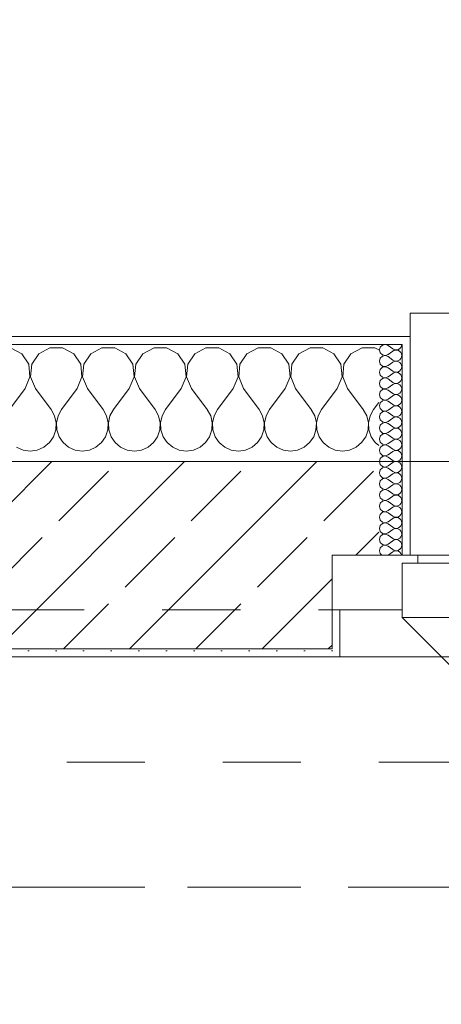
# Model space of a CAD drawing. Header units: metres. Extents: x -4 to 100, y -11 to 17.
# Tile 84 of 256: x 4.32 to 4.86, y 13 to 14.261. Entities that reach past the tile are written whole.
import ezdxf

# ---------------------------------------------------------------- set-up
doc = ezdxf.new("R2010")
doc.units = ezdxf.units.M
doc.header["$MEASUREMENT"] = 0
for name, pattern in [('Achse', [0.2, 0.1, -0.05, 0, -0.05]), ('Strichlinie doppelt', [0.546806, 0.264583, -0.105833, 0.070556, -0.105833]), ('Strichlinie eng', [0.115, 0.075, -0.04]), ('Untersicht', [0.1, 0.075, -0.025])]:
    doc.linetypes.add(name, pattern=pattern)
for name, color, linetype in [('152 - Bemaßung_ Beschriftung.Ausbau', 7, 'Continuous'), ('451 - Universal.Achsen Raster', 7, 'Continuous'), ('603 - Struktur.Bodenplatte_ Decke Roh', 7, 'Continuous'), ('604 - Struktur.Wand Aussen', 7, 'Continuous'), ('608 - Struktur.Träger', 7, 'Continuous'), ('650 - Abdeckung.Fußboden Aufbau', 7, 'Continuous'), ('Neubau_653 - Abdeckung.TB Verkofferung', 7, 'Continuous')]:
    doc.layers.add(name, color=color, linetype=linetype)
doc.styles.add('ERSTELLTER_STIL_2', font='txt')
doc.dimstyles.new('ERSTELLTER_STIL__3', dxfattribs={"dimtxt": 0.1, "dimasz": 0.0532, "dimexe": 0.18, "dimexo": 0.0625, "dimgap": 0, "dimtad": 1, "dimzin": 0, "dimdsep": 46, "dimtxsty": 'ERSTELLTER_STIL_2', "dimblk": 'ARROWHEAD_2', "dimblk1": 'ARROWHEAD_2', "dimblk2": 'ARROWHEAD_2', "dimcen": 0.09, "dimse1": 1, "dimse2": 1, "dimclrd": 7, "dimclre": 7, "dimclrt": 7, "dimazin": 0, "dimtfac": 1, "dimtdec": 4, "dimtmove": 0, "dimatfit": 3, "dimfxl": 1, "dimtolj": 1, "dimtzin": 0, "dimarcsym": 0})
doc.dimstyles.new('ERSTELLTER_STIL__5', dxfattribs={"dimtxt": 0.1, "dimasz": 0.0532, "dimexe": 0.18, "dimexo": 0.0625, "dimgap": 0, "dimtad": 1, "dimtih": 1, "dimtoh": 1, "dimzin": 0, "dimdsep": 46, "dimtxsty": 'ERSTELLTER_STIL_2', "dimblk": 'ARROWHEAD_2', "dimblk1": 'ARROWHEAD_2', "dimblk2": 'ARROWHEAD_2', "dimcen": 0.09, "dimse1": 1, "dimse2": 1, "dimclrd": 7, "dimclre": 7, "dimclrt": 7, "dimazin": 0, "dimtfac": 1, "dimtdec": 4, "dimtmove": 0, "dimatfit": 3, "dimfxl": 1, "dimtolj": 1, "dimtzin": 0, "dimarcsym": 0})
pattern_1 = [(0, (0, 0), (0, 0.08660254), [0, -0.05]), (0, (0.025, 0.0433), (0, 0.08660254), [0, -0.05])]
pattern_2 = [(45, (0, 0), (-0.01767767, 0.01767767), [0, -0.025])]

# ---------------------------------------------------------------- blocks, each defined once
blk = doc.blocks.new('*X63')
at = {"layer": '604 - Struktur.Wand Aussen', "color": 7, "linetype": 'Continuous', "lineweight": 5}
for p, q in [((4.3224, 13.833), (4.3081, 13.8407)), ((4.3585, 13.8407), (4.3442, 13.833)), ((4.3748, 13.8407), (4.3585, 13.8407)), ((4.3891, 13.833), (4.3748, 13.8407)), ((4.4252, 13.8407), (4.4109, 13.833)), ((4.4415, 13.8407), (4.4252, 13.8407)), ((4.4558, 13.833), (4.4415, 13.8407)), ((4.4919, 13.8407), (4.4776, 13.833)), ((4.5081, 13.8407), (4.4919, 13.8407)), ((4.5224, 13.833), (4.5081, 13.8407)), ((4.5585, 13.8407), (4.5442, 13.833)), ((4.5748, 13.8407), (4.5585, 13.8407)), ((4.5891, 13.833), (4.5748, 13.8407)), ((4.6252, 13.8407), (4.6109, 13.833)), ((4.6415, 13.8407), (4.6252, 13.8407)), ((4.6558, 13.833), (4.6415, 13.8407)), ((4.6919, 13.8407), (4.6776, 13.833)), ((4.7081, 13.8407), (4.6919, 13.8407)), ((4.7224, 13.833), (4.7081, 13.8407)), ((4.7585, 13.8407), (4.7442, 13.833)), ((4.7748, 13.8407), (4.7585, 13.8407)), ((4.78, 13.8379), (4.7748, 13.8407)), ((4.3314, 13.8195), (4.3224, 13.833)), ((4.3442, 13.833), (4.3352, 13.8195)), ((4.3981, 13.8195), (4.3891, 13.833)), ((4.4109, 13.833), (4.4019, 13.8195)), ((4.4648, 13.8195), (4.4558, 13.833)), ((4.4776, 13.833), (4.4686, 13.8195)), ((4.5314, 13.8195), (4.5224, 13.833)), ((4.5442, 13.833), (4.5352, 13.8195)), ((4.5981, 13.8195), (4.5891, 13.833)), ((4.6109, 13.833), (4.6019, 13.8195)), ((4.6648, 13.8195), (4.6558, 13.833)), ((4.6776, 13.833), (4.6686, 13.8195)), ((4.7314, 13.8195), (4.7224, 13.833)), ((4.7442, 13.833), (4.7352, 13.8195)), ((4.333, 13.8033), (4.3314, 13.8195)), ((4.3352, 13.8195), (4.3337, 13.8033)), ((4.3996, 13.8033), (4.3981, 13.8195)), ((4.4019, 13.8195), (4.4004, 13.8033)), ((4.4663, 13.8033), (4.4648, 13.8195)), ((4.4686, 13.8195), (4.467, 13.8033)), ((4.533, 13.8033), (4.5314, 13.8195)), ((4.5352, 13.8195), (4.5337, 13.8033)), ((4.5996, 13.8033), (4.5981, 13.8195)), ((4.6019, 13.8195), (4.6004, 13.8033)), ((4.6663, 13.8033), (4.6648, 13.8195)), ((4.6686, 13.8195), (4.667, 13.8033)), ((4.733, 13.8033), (4.7314, 13.8195)), ((4.7352, 13.8195), (4.7337, 13.8033)), ((4.3267, 13.7883), (4.333, 13.8033)), ((4.3337, 13.8033), (4.34, 13.7883)), ((4.3933, 13.7883), (4.3996, 13.8033)), ((4.4004, 13.8033), (4.4067, 13.7883)), ((4.46, 13.7883), (4.4663, 13.8033)), ((4.467, 13.8033), (4.4733, 13.7883)), ((4.5267, 13.7883), (4.533, 13.8033)), ((4.5337, 13.8033), (4.54, 13.7883)), ((4.5933, 13.7883), (4.5996, 13.8033)), ((4.6004, 13.8033), (4.6067, 13.7883)), ((4.66, 13.7883), (4.6663, 13.8033)), ((4.667, 13.8033), (4.6733, 13.7883)), ((4.7267, 13.7883), (4.733, 13.8033)), ((4.7337, 13.8033), (4.74, 13.7883)), ((4.3267, 13.7883), (4.3067, 13.7617)), ((4.34, 13.7883), (4.36, 13.7617)), ((4.3933, 13.7883), (4.3733, 13.7617)), ((4.4067, 13.7883), (4.4267, 13.7617)), ((4.46, 13.7883), (4.44, 13.7617)), ((4.4733, 13.7883), (4.4933, 13.7617)), ((4.5267, 13.7883), (4.5067, 13.7617)), ((4.54, 13.7883), (4.56, 13.7617)), ((4.5933, 13.7883), (4.5733, 13.7617)), ((4.6067, 13.7883), (4.6267, 13.7617)), ((4.66, 13.7883), (4.64, 13.7617)), ((4.6733, 13.7883), (4.6933, 13.7617)), ((4.7267, 13.7883), (4.7067, 13.7617)), ((4.74, 13.7883), (4.76, 13.7617)), ((4.3645, 13.7536), (4.36, 13.7617)), ((4.3733, 13.7617), (4.3689, 13.7536)), ((4.4311, 13.7536), (4.4267, 13.7617)), ((4.44, 13.7617), (4.4355, 13.7536)), ((4.4978, 13.7536), (4.4933, 13.7617)), ((4.5067, 13.7617), (4.5022, 13.7536)), ((4.5645, 13.7536), (4.56, 13.7617)), ((4.5733, 13.7617), (4.5689, 13.7536)), ((4.6311, 13.7536), (4.6267, 13.7617)), ((4.64, 13.7617), (4.6355, 13.7536)), ((4.6978, 13.7536), (4.6933, 13.7617)), ((4.7067, 13.7617), (4.7022, 13.7536)), ((4.7645, 13.7536), (4.76, 13.7617)), ((4.7733, 13.7617), (4.7689, 13.7536)), ((4.78, 13.7706), (4.7733, 13.7617)), ((4.3665, 13.7447), (4.3645, 13.7536)), ((4.3689, 13.7536), (4.3668, 13.7447)), ((4.4332, 13.7447), (4.4311, 13.7536)), ((4.4355, 13.7536), (4.4335, 13.7447)), ((4.4999, 13.7447), (4.4978, 13.7536)), ((4.5022, 13.7536), (4.5001, 13.7447)), ((4.5665, 13.7447), (4.5645, 13.7536)), ((4.5689, 13.7536), (4.5668, 13.7447)), ((4.6332, 13.7447), (4.6311, 13.7536)), ((4.6355, 13.7536), (4.6335, 13.7447)), ((4.6999, 13.7447), (4.6978, 13.7536)), ((4.7022, 13.7536), (4.7001, 13.7447)), ((4.7665, 13.7447), (4.7645, 13.7536)), ((4.7689, 13.7536), (4.7668, 13.7447)), ((4.3631, 13.7268), (4.3661, 13.7355)), ((4.3661, 13.7355), (4.3665, 13.7447)), ((4.3668, 13.7447), (4.3672, 13.7355)), ((4.3672, 13.7355), (4.3702, 13.7268)), ((4.4298, 13.7268), (4.4328, 13.7355)), ((4.4328, 13.7355), (4.4332, 13.7447)), ((4.4335, 13.7447), (4.4339, 13.7355)), ((4.4339, 13.7355), (4.4369, 13.7268)), ((4.4965, 13.7268), (4.4994, 13.7355)), ((4.4994, 13.7355), (4.4999, 13.7447)), ((4.5001, 13.7447), (4.5006, 13.7355)), ((4.5006, 13.7355), (4.5035, 13.7268)), ((4.5631, 13.7268), (4.5661, 13.7355)), ((4.5661, 13.7355), (4.5665, 13.7447)), ((4.5668, 13.7447), (4.5672, 13.7355)), ((4.5672, 13.7355), (4.5702, 13.7268)), ((4.6298, 13.7268), (4.6328, 13.7355)), ((4.6328, 13.7355), (4.6332, 13.7447)), ((4.6335, 13.7447), (4.6339, 13.7355)), ((4.6339, 13.7355), (4.6369, 13.7268)), ((4.6965, 13.7268), (4.6994, 13.7355)), ((4.6994, 13.7355), (4.6999, 13.7447)), ((4.7001, 13.7447), (4.7006, 13.7355)), ((4.7006, 13.7355), (4.7035, 13.7268)), ((4.7631, 13.7268), (4.7661, 13.7355)), ((4.7661, 13.7355), (4.7665, 13.7447)), ((4.7668, 13.7447), (4.7672, 13.7355)), ((4.7672, 13.7355), (4.7702, 13.7268)), ((4.3579, 13.7192), (4.3631, 13.7268)), ((4.3702, 13.7268), (4.3754, 13.7192)), ((4.4246, 13.7192), (4.4298, 13.7268)), ((4.4369, 13.7268), (4.4421, 13.7192)), ((4.4913, 13.7192), (4.4965, 13.7268)), ((4.5035, 13.7268), (4.5087, 13.7192)), ((4.5579, 13.7192), (4.5631, 13.7268)), ((4.5702, 13.7268), (4.5754, 13.7192)), ((4.6246, 13.7192), (4.6298, 13.7268)), ((4.6369, 13.7268), (4.6421, 13.7192)), ((4.6913, 13.7192), (4.6965, 13.7268)), ((4.7035, 13.7268), (4.7087, 13.7192)), ((4.7579, 13.7192), (4.7631, 13.7268)), ((4.7702, 13.7268), (4.7754, 13.7192)), ((4.3158, 13.7133), (4.3242, 13.7096)), ((4.3242, 13.7096), (4.3333, 13.7083)), ((4.3333, 13.7083), (4.3424, 13.7096)), ((4.3424, 13.7096), (4.3509, 13.7133)), ((4.3509, 13.7133), (4.3579, 13.7192)), ((4.3754, 13.7192), (4.3825, 13.7133)), ((4.3825, 13.7133), (4.3909, 13.7096)), ((4.3909, 13.7096), (4.4, 13.7083)), ((4.4, 13.7083), (4.4091, 13.7096)), ((4.4091, 13.7096), (4.4175, 13.7133)), ((4.4175, 13.7133), (4.4246, 13.7192)), ((4.4421, 13.7192), (4.4491, 13.7133)), ((4.4491, 13.7133), (4.4576, 13.7096)), ((4.4576, 13.7096), (4.4667, 13.7083)), ((4.4667, 13.7083), (4.4758, 13.7096)), ((4.4758, 13.7096), (4.4842, 13.7133)), ((4.4842, 13.7133), (4.4913, 13.7192)), ((4.5087, 13.7192), (4.5158, 13.7133)), ((4.5158, 13.7133), (4.5242, 13.7096)), ((4.5242, 13.7096), (4.5333, 13.7083)), ((4.5333, 13.7083), (4.5424, 13.7096)), ((4.5424, 13.7096), (4.5509, 13.7133)), ((4.5509, 13.7133), (4.5579, 13.7192)), ((4.5754, 13.7192), (4.5825, 13.7133)), ((4.5825, 13.7133), (4.5909, 13.7096)), ((4.5909, 13.7096), (4.6, 13.7083)), ((4.6, 13.7083), (4.6091, 13.7096)), ((4.6091, 13.7096), (4.6175, 13.7133)), ((4.6175, 13.7133), (4.6246, 13.7192)), ((4.6421, 13.7192), (4.6491, 13.7133)), ((4.6491, 13.7133), (4.6576, 13.7096)), ((4.6576, 13.7096), (4.6667, 13.7083)), ((4.6667, 13.7083), (4.6758, 13.7096)), ((4.6758, 13.7096), (4.6842, 13.7133)), ((4.6842, 13.7133), (4.6913, 13.7192)), ((4.7087, 13.7192), (4.7158, 13.7133)), ((4.7158, 13.7133), (4.7242, 13.7096)), ((4.7242, 13.7096), (4.7333, 13.7083)), ((4.7333, 13.7083), (4.7424, 13.7096)), ((4.7424, 13.7096), (4.7509, 13.7133)), ((4.7509, 13.7133), (4.7579, 13.7192)), ((4.7754, 13.7192), (4.78, 13.7154))]:
    blk.add_line(p, q, dxfattribs=at)
blk = doc.blocks.new('*X83')
at = {"layer": '604 - Struktur.Wand Aussen', "color": 7, "linetype": 'Continuous', "lineweight": 5}
for p, q in [((4.7818, 13.8416), (4.7807, 13.8379)), ((4.7807, 13.8379), (4.7818, 13.8341)), ((4.7847, 13.8442), (4.7818, 13.8416)), ((4.7818, 13.8341), (4.7847, 13.8315)), ((4.7885, 13.845), (4.7847, 13.8442)), ((4.7921, 13.8436), (4.7885, 13.845)), ((4.7921, 13.8436), (4.7979, 13.8393)), ((4.7921, 13.8321), (4.7979, 13.8364)), ((4.7979, 13.8393), (4.7996, 13.8383)), ((4.7996, 13.8374), (4.7979, 13.8364)), ((4.7996, 13.8383), (4.8015, 13.8379)), ((4.8015, 13.8378), (4.7996, 13.8374)), ((4.8015, 13.8379), (4.8035, 13.838)), ((4.8035, 13.8377), (4.8015, 13.8378)), ((4.8035, 13.838), (4.8053, 13.8386)), ((4.8053, 13.8371), (4.8035, 13.8377)), ((4.8053, 13.8386), (4.807, 13.8397)), ((4.807, 13.836), (4.8053, 13.8371)), ((4.807, 13.8397), (4.8082, 13.8412)), ((4.8082, 13.8345), (4.807, 13.836)), ((4.8082, 13.8412), (4.809, 13.843)), ((4.809, 13.8327), (4.8082, 13.8345)), ((4.809, 13.843), (4.8093, 13.845)), ((4.7818, 13.8273), (4.7807, 13.8236)), ((4.7807, 13.8236), (4.7818, 13.8198)), ((4.7847, 13.83), (4.7818, 13.8273)), ((4.7847, 13.8315), (4.7885, 13.8307)), ((4.7885, 13.8307), (4.7847, 13.83)), ((4.7885, 13.8307), (4.7921, 13.8321)), ((4.7921, 13.8293), (4.7885, 13.8307)), ((4.7921, 13.8293), (4.7979, 13.825)), ((4.7921, 13.8179), (4.7979, 13.8221)), ((4.7979, 13.825), (4.7996, 13.824)), ((4.7996, 13.8231), (4.7979, 13.8221)), ((4.7996, 13.824), (4.8015, 13.8236)), ((4.8015, 13.8235), (4.7996, 13.8231)), ((4.8015, 13.8236), (4.8035, 13.8237)), ((4.8035, 13.8234), (4.8015, 13.8235)), ((4.8035, 13.8237), (4.8053, 13.8243)), ((4.8053, 13.8228), (4.8035, 13.8234)), ((4.8053, 13.8243), (4.807, 13.8254)), ((4.807, 13.8217), (4.8053, 13.8228)), ((4.807, 13.8254), (4.8082, 13.827)), ((4.8082, 13.8202), (4.807, 13.8217)), ((4.8082, 13.827), (4.809, 13.8288)), ((4.8093, 13.8307), (4.809, 13.8327)), ((4.809, 13.8288), (4.8093, 13.8307)), ((4.7818, 13.813), (4.7807, 13.8093)), ((4.7807, 13.8093), (4.7818, 13.8055)), ((4.7818, 13.8198), (4.7847, 13.8172)), ((4.7847, 13.8157), (4.7818, 13.813)), ((4.7847, 13.8172), (4.7885, 13.8165)), ((4.7885, 13.8164), (4.7847, 13.8157)), ((4.7885, 13.8165), (4.7921, 13.8179)), ((4.7921, 13.815), (4.7885, 13.8164)), ((4.7921, 13.815), (4.7979, 13.8107)), ((4.7979, 13.8107), (4.7996, 13.8098)), ((4.7996, 13.8088), (4.7979, 13.8079)), ((4.7996, 13.8098), (4.8015, 13.8093)), ((4.8015, 13.8093), (4.7996, 13.8088)), ((4.8015, 13.8093), (4.8035, 13.8094)), ((4.8035, 13.8092), (4.8015, 13.8093)), ((4.8035, 13.8094), (4.8053, 13.81)), ((4.8053, 13.8085), (4.8035, 13.8092)), ((4.8053, 13.81), (4.807, 13.8112)), ((4.807, 13.8112), (4.8082, 13.8127)), ((4.809, 13.8184), (4.8082, 13.8202)), ((4.8082, 13.8127), (4.809, 13.8145)), ((4.8093, 13.8164), (4.809, 13.8184)), ((4.809, 13.8145), (4.8093, 13.8164)), ((4.7818, 13.7988), (4.7807, 13.795)), ((4.7818, 13.8055), (4.7847, 13.8029)), ((4.7847, 13.8014), (4.7818, 13.7988)), ((4.7847, 13.8029), (4.7885, 13.8022)), ((4.7885, 13.8021), (4.7847, 13.8014)), ((4.7885, 13.8022), (4.7921, 13.8036)), ((4.7921, 13.8007), (4.7885, 13.8021)), ((4.7921, 13.8036), (4.7979, 13.8079)), ((4.7921, 13.8007), (4.7979, 13.7964)), ((4.7979, 13.7964), (4.7996, 13.7955)), ((4.807, 13.8074), (4.8053, 13.8085)), ((4.8053, 13.7958), (4.807, 13.7969)), ((4.8082, 13.8059), (4.807, 13.8074)), ((4.807, 13.7969), (4.8082, 13.7984)), ((4.809, 13.8041), (4.8082, 13.8059)), ((4.8082, 13.7984), (4.809, 13.8002)), ((4.8093, 13.8021), (4.809, 13.8041)), ((4.809, 13.8002), (4.8093, 13.8021)), ((4.7807, 13.795), (4.7818, 13.7912)), ((4.7818, 13.7845), (4.7807, 13.7807)), ((4.7818, 13.7912), (4.7847, 13.7886)), ((4.7847, 13.7871), (4.7818, 13.7845)), ((4.7847, 13.7886), (4.7885, 13.7879)), ((4.7885, 13.7878), (4.7847, 13.7871)), ((4.7885, 13.7879), (4.7921, 13.7893)), ((4.7921, 13.7864), (4.7885, 13.7878)), ((4.7921, 13.7893), (4.7979, 13.7936)), ((4.7921, 13.7864), (4.7979, 13.7821)), ((4.7996, 13.7945), (4.7979, 13.7936)), ((4.7996, 13.7955), (4.8015, 13.795)), ((4.8015, 13.795), (4.7996, 13.7945)), ((4.8015, 13.795), (4.8035, 13.7951)), ((4.8035, 13.7949), (4.8015, 13.795)), ((4.8035, 13.7951), (4.8053, 13.7958)), ((4.8053, 13.7942), (4.8035, 13.7949)), ((4.807, 13.7931), (4.8053, 13.7942)), ((4.8082, 13.7916), (4.807, 13.7931)), ((4.807, 13.7826), (4.8082, 13.7841)), ((4.809, 13.7898), (4.8082, 13.7916)), ((4.8082, 13.7841), (4.809, 13.7859)), ((4.8093, 13.7879), (4.809, 13.7898)), ((4.809, 13.7859), (4.8093, 13.7879)), ((4.7807, 13.7807), (4.7818, 13.777)), ((4.7818, 13.777), (4.7847, 13.7743)), ((4.7847, 13.7728), (4.7818, 13.7702)), ((4.7847, 13.7743), (4.7885, 13.7736)), ((4.7885, 13.7735), (4.7847, 13.7728)), ((4.7885, 13.7736), (4.7921, 13.775)), ((4.7921, 13.7721), (4.7885, 13.7735)), ((4.7921, 13.775), (4.7979, 13.7793)), ((4.7921, 13.7721), (4.7979, 13.7679)), ((4.7979, 13.7821), (4.7996, 13.7812)), ((4.7996, 13.7802), (4.7979, 13.7793)), ((4.7996, 13.7812), (4.8015, 13.7807)), ((4.8015, 13.7807), (4.7996, 13.7802)), ((4.8015, 13.7807), (4.8035, 13.7808)), ((4.8035, 13.7806), (4.8015, 13.7807)), ((4.8035, 13.7808), (4.8053, 13.7815)), ((4.8053, 13.78), (4.8035, 13.7806)), ((4.8053, 13.7815), (4.807, 13.7826)), ((4.807, 13.7788), (4.8053, 13.78)), ((4.8082, 13.7773), (4.807, 13.7788)), ((4.809, 13.7755), (4.8082, 13.7773)), ((4.8082, 13.7698), (4.809, 13.7716)), ((4.8093, 13.7736), (4.809, 13.7755)), ((4.809, 13.7716), (4.8093, 13.7736)), ((4.7818, 13.7702), (4.7807, 13.7664)), ((4.7807, 13.7664), (4.7818, 13.7627)), ((4.7818, 13.7627), (4.7847, 13.76)), ((4.7847, 13.7585), (4.7818, 13.7559)), ((4.7847, 13.76), (4.7885, 13.7593)), ((4.7885, 13.7593), (4.7847, 13.7585)), ((4.7885, 13.7593), (4.7921, 13.7607)), ((4.7921, 13.7579), (4.7885, 13.7593)), ((4.7921, 13.7607), (4.7979, 13.765)), ((4.7979, 13.7679), (4.7996, 13.7669)), ((4.7996, 13.766), (4.7979, 13.765)), ((4.7996, 13.7669), (4.8015, 13.7665)), ((4.8015, 13.7664), (4.7996, 13.766)), ((4.8015, 13.7665), (4.8035, 13.7666)), ((4.8035, 13.7663), (4.8015, 13.7664)), ((4.8035, 13.7666), (4.8053, 13.7672)), ((4.8053, 13.7657), (4.8035, 13.7663)), ((4.8053, 13.7672), (4.807, 13.7683)), ((4.807, 13.7646), (4.8053, 13.7657)), ((4.807, 13.7683), (4.8082, 13.7698)), ((4.8082, 13.763), (4.807, 13.7646)), ((4.809, 13.7612), (4.8082, 13.763)), ((4.8093, 13.7593), (4.809, 13.7612)), ((4.809, 13.7573), (4.8093, 13.7593)), ((4.7818, 13.7559), (4.7807, 13.7521)), ((4.7807, 13.7521), (4.7818, 13.7484)), ((4.7818, 13.7484), (4.7847, 13.7458)), ((4.7847, 13.7458), (4.7885, 13.745)), ((4.7885, 13.745), (4.7921, 13.7464)), ((4.7921, 13.7579), (4.7979, 13.7536)), ((4.7921, 13.7464), (4.7979, 13.7507)), ((4.7979, 13.7536), (4.7996, 13.7526)), ((4.7996, 13.7517), (4.7979, 13.7507)), ((4.7996, 13.7526), (4.8015, 13.7522)), ((4.8015, 13.7521), (4.7996, 13.7517)), ((4.8015, 13.7522), (4.8035, 13.7523)), ((4.8035, 13.752), (4.8015, 13.7521)), ((4.8035, 13.7523), (4.8053, 13.7529)), ((4.8053, 13.7514), (4.8035, 13.752)), ((4.8053, 13.7529), (4.807, 13.754)), ((4.807, 13.7503), (4.8053, 13.7514)), ((4.807, 13.754), (4.8082, 13.7555)), ((4.8082, 13.7488), (4.807, 13.7503)), ((4.8082, 13.7555), (4.809, 13.7573)), ((4.809, 13.747), (4.8082, 13.7488)), ((4.8093, 13.745), (4.809, 13.747)), ((4.7818, 13.7416), (4.7807, 13.7379)), ((4.7807, 13.7379), (4.7818, 13.7341)), ((4.7847, 13.7442), (4.7818, 13.7416)), ((4.7818, 13.7341), (4.7847, 13.7315)), ((4.7885, 13.745), (4.7847, 13.7442)), ((4.7921, 13.7436), (4.7885, 13.745)), ((4.7921, 13.7436), (4.7979, 13.7393)), ((4.7921, 13.7321), (4.7979, 13.7364)), ((4.7979, 13.7393), (4.7996, 13.7383)), ((4.7996, 13.7374), (4.7979, 13.7364)), ((4.7996, 13.7383), (4.8015, 13.7379)), ((4.8015, 13.7378), (4.7996, 13.7374)), ((4.8015, 13.7379), (4.8035, 13.738)), ((4.8035, 13.7377), (4.8015, 13.7378)), ((4.8035, 13.738), (4.8053, 13.7386)), ((4.8053, 13.7371), (4.8035, 13.7377)), ((4.8053, 13.7386), (4.807, 13.7397)), ((4.807, 13.736), (4.8053, 13.7371)), ((4.807, 13.7397), (4.8082, 13.7412)), ((4.8082, 13.7345), (4.807, 13.736)), ((4.8082, 13.7412), (4.809, 13.743)), ((4.809, 13.7327), (4.8082, 13.7345)), ((4.809, 13.743), (4.8093, 13.745)), ((4.7818, 13.7273), (4.7807, 13.7236)), ((4.7807, 13.7236), (4.7818, 13.7198)), ((4.7847, 13.73), (4.7818, 13.7273)), ((4.7847, 13.7315), (4.7885, 13.7307)), ((4.7885, 13.7307), (4.7847, 13.73)), ((4.7885, 13.7307), (4.7921, 13.7321)), ((4.7921, 13.7293), (4.7885, 13.7307)), ((4.7921, 13.7293), (4.7979, 13.725)), ((4.7921, 13.7179), (4.7979, 13.7221)), ((4.7979, 13.725), (4.7996, 13.724)), ((4.7996, 13.7231), (4.7979, 13.7221)), ((4.7996, 13.724), (4.8015, 13.7236)), ((4.8015, 13.7235), (4.7996, 13.7231)), ((4.8015, 13.7236), (4.8035, 13.7237)), ((4.8035, 13.7234), (4.8015, 13.7235)), ((4.8035, 13.7237), (4.8053, 13.7243)), ((4.8053, 13.7228), (4.8035, 13.7234)), ((4.8053, 13.7243), (4.807, 13.7254)), ((4.807, 13.7217), (4.8053, 13.7228)), ((4.807, 13.7254), (4.8082, 13.727)), ((4.8082, 13.7202), (4.807, 13.7217)), ((4.8082, 13.727), (4.809, 13.7288)), ((4.8093, 13.7307), (4.809, 13.7327)), ((4.809, 13.7288), (4.8093, 13.7307)), ((4.7818, 13.713), (4.7807, 13.7093)), ((4.7807, 13.7093), (4.7818, 13.7055)), ((4.7818, 13.7198), (4.7847, 13.7172)), ((4.7847, 13.7157), (4.7818, 13.713)), ((4.7847, 13.7172), (4.7885, 13.7165)), ((4.7885, 13.7164), (4.7847, 13.7157)), ((4.7885, 13.7165), (4.7921, 13.7179)), ((4.7921, 13.715), (4.7885, 13.7164)), ((4.7921, 13.715), (4.7979, 13.7107)), ((4.7921, 13.7036), (4.7979, 13.7079)), ((4.7979, 13.7107), (4.7996, 13.7098)), ((4.7996, 13.7088), (4.7979, 13.7079)), ((4.7996, 13.7098), (4.8015, 13.7093)), ((4.8015, 13.7093), (4.7996, 13.7088)), ((4.8015, 13.7093), (4.8035, 13.7094)), ((4.8035, 13.7092), (4.8015, 13.7093)), ((4.8035, 13.7094), (4.8053, 13.71)), ((4.8053, 13.7085), (4.8035, 13.7092)), ((4.8053, 13.71), (4.807, 13.7112)), ((4.807, 13.7074), (4.8053, 13.7085)), ((4.807, 13.7112), (4.8082, 13.7127)), ((4.809, 13.7184), (4.8082, 13.7202)), ((4.8082, 13.7127), (4.809, 13.7145)), ((4.8093, 13.7164), (4.809, 13.7184)), ((4.809, 13.7145), (4.8093, 13.7164)), ((4.7818, 13.6988), (4.7807, 13.695)), ((4.7818, 13.7055), (4.7847, 13.7029)), ((4.7847, 13.7014), (4.7818, 13.6988)), ((4.7847, 13.7029), (4.7885, 13.7022)), ((4.7885, 13.7021), (4.7847, 13.7014)), ((4.7885, 13.7022), (4.7921, 13.7036)), ((4.7921, 13.7007), (4.7885, 13.7021)), ((4.7921, 13.7007), (4.7979, 13.6964)), ((4.7979, 13.6964), (4.7996, 13.6955)), ((4.7996, 13.6955), (4.8015, 13.695)), ((4.8035, 13.6951), (4.8053, 13.6958)), ((4.8053, 13.6958), (4.807, 13.6969)), ((4.8082, 13.7059), (4.807, 13.7074)), ((4.807, 13.6969), (4.8082, 13.6984)), ((4.809, 13.7041), (4.8082, 13.7059)), ((4.8082, 13.6984), (4.809, 13.7002)), ((4.8093, 13.7021), (4.809, 13.7041)), ((4.809, 13.7002), (4.8093, 13.7021)), ((4.7807, 13.695), (4.7818, 13.6912)), ((4.7818, 13.6845), (4.7807, 13.6807)), ((4.7818, 13.6912), (4.7847, 13.6886)), ((4.7847, 13.6871), (4.7818, 13.6845)), ((4.7847, 13.6886), (4.7885, 13.6879)), ((4.7885, 13.6878), (4.7847, 13.6871)), ((4.7885, 13.6879), (4.7921, 13.6893)), ((4.7921, 13.6864), (4.7885, 13.6878)), ((4.7921, 13.6893), (4.7979, 13.6936)), ((4.7921, 13.6864), (4.7979, 13.6821)), ((4.7996, 13.6945), (4.7979, 13.6936)), ((4.8015, 13.695), (4.7996, 13.6945)), ((4.8015, 13.695), (4.8035, 13.6951)), ((4.8035, 13.6949), (4.8015, 13.695)), ((4.8053, 13.6942), (4.8035, 13.6949)), ((4.807, 13.6931), (4.8053, 13.6942)), ((4.8053, 13.6815), (4.807, 13.6826)), ((4.8082, 13.6916), (4.807, 13.6931)), ((4.807, 13.6826), (4.8082, 13.6841)), ((4.809, 13.6898), (4.8082, 13.6916)), ((4.8082, 13.6841), (4.809, 13.6859)), ((4.8093, 13.6879), (4.809, 13.6898)), ((4.809, 13.6859), (4.8093, 13.6879)), ((4.7807, 13.6807), (4.7818, 13.677)), ((4.7818, 13.6702), (4.7807, 13.6664)), ((4.7818, 13.677), (4.7847, 13.6743)), ((4.7847, 13.6728), (4.7818, 13.6702)), ((4.7847, 13.6743), (4.7885, 13.6736)), ((4.7885, 13.6735), (4.7847, 13.6728)), ((4.7885, 13.6736), (4.7921, 13.675)), ((4.7921, 13.6721), (4.7885, 13.6735)), ((4.7921, 13.675), (4.7979, 13.6793)), ((4.7921, 13.6721), (4.7979, 13.6679)), ((4.7979, 13.6821), (4.7996, 13.6812)), ((4.7996, 13.6802), (4.7979, 13.6793)), ((4.7996, 13.6812), (4.8015, 13.6807)), ((4.8015, 13.6807), (4.7996, 13.6802)), ((4.8015, 13.6807), (4.8035, 13.6808)), ((4.8035, 13.6806), (4.8015, 13.6807)), ((4.8035, 13.6808), (4.8053, 13.6815)), ((4.8053, 13.68), (4.8035, 13.6806)), ((4.807, 13.6788), (4.8053, 13.68)), ((4.8082, 13.6773), (4.807, 13.6788)), ((4.809, 13.6755), (4.8082, 13.6773)), ((4.8082, 13.6698), (4.809, 13.6716)), ((4.8093, 13.6736), (4.809, 13.6755)), ((4.809, 13.6716), (4.8093, 13.6736)), ((4.7807, 13.6664), (4.7818, 13.6627)), ((4.7818, 13.6627), (4.7847, 13.66)), ((4.7847, 13.6585), (4.7818, 13.6559)), ((4.7847, 13.66), (4.7885, 13.6593)), ((4.7885, 13.6593), (4.7847, 13.6585)), ((4.7885, 13.6593), (4.7921, 13.6607)), ((4.7921, 13.6579), (4.7885, 13.6593)), ((4.7921, 13.6607), (4.7979, 13.665)), ((4.7921, 13.6579), (4.7979, 13.6536)), ((4.7979, 13.6679), (4.7996, 13.6669)), ((4.7996, 13.666), (4.7979, 13.665)), ((4.7996, 13.6669), (4.8015, 13.6665)), ((4.8015, 13.6664), (4.7996, 13.666)), ((4.8015, 13.6665), (4.8035, 13.6666)), ((4.8035, 13.6663), (4.8015, 13.6664)), ((4.8035, 13.6666), (4.8053, 13.6672)), ((4.8053, 13.6657), (4.8035, 13.6663)), ((4.8053, 13.6672), (4.807, 13.6683)), ((4.807, 13.6646), (4.8053, 13.6657)), ((4.807, 13.6683), (4.8082, 13.6698)), ((4.8082, 13.663), (4.807, 13.6646)), ((4.809, 13.6612), (4.8082, 13.663)), ((4.8082, 13.6555), (4.809, 13.6573)), ((4.8093, 13.6593), (4.809, 13.6612)), ((4.809, 13.6573), (4.8093, 13.6593)), ((4.7818, 13.6559), (4.7807, 13.6521)), ((4.7807, 13.6521), (4.7818, 13.6484)), ((4.7818, 13.6484), (4.7847, 13.6458)), ((4.7847, 13.6458), (4.7885, 13.645)), ((4.7885, 13.645), (4.7847, 13.6442)), ((4.7885, 13.645), (4.7921, 13.6464)), ((4.7921, 13.6436), (4.7885, 13.645)), ((4.7921, 13.6464), (4.7979, 13.6507)), ((4.7979, 13.6536), (4.7996, 13.6526)), ((4.7996, 13.6517), (4.7979, 13.6507)), ((4.7996, 13.6526), (4.8015, 13.6522)), ((4.8015, 13.6521), (4.7996, 13.6517)), ((4.8015, 13.6522), (4.8035, 13.6523)), ((4.8035, 13.652), (4.8015, 13.6521)), ((4.8035, 13.6523), (4.8053, 13.6529)), ((4.8053, 13.6514), (4.8035, 13.652)), ((4.8053, 13.6529), (4.807, 13.654)), ((4.807, 13.6503), (4.8053, 13.6514)), ((4.807, 13.654), (4.8082, 13.6555)), ((4.8082, 13.6488), (4.807, 13.6503)), ((4.809, 13.647), (4.8082, 13.6488)), ((4.8093, 13.645), (4.809, 13.647)), ((4.809, 13.643), (4.8093, 13.645)), ((4.7818, 13.6416), (4.7807, 13.6379)), ((4.7807, 13.6379), (4.7818, 13.6341)), ((4.7847, 13.6442), (4.7818, 13.6416)), ((4.7818, 13.6341), (4.7847, 13.6315)), ((4.7885, 13.6307), (4.7921, 13.6321)), ((4.7921, 13.6436), (4.7979, 13.6393)), ((4.7921, 13.6321), (4.7979, 13.6364)), ((4.7979, 13.6393), (4.7996, 13.6383)), ((4.7996, 13.6374), (4.7979, 13.6364)), ((4.7996, 13.6383), (4.8015, 13.6379)), ((4.8015, 13.6378), (4.7996, 13.6374)), ((4.8015, 13.6379), (4.8035, 13.638)), ((4.8035, 13.6377), (4.8015, 13.6378)), ((4.8035, 13.638), (4.8053, 13.6386)), ((4.8053, 13.6371), (4.8035, 13.6377)), ((4.8053, 13.6386), (4.807, 13.6397)), ((4.807, 13.636), (4.8053, 13.6371)), ((4.807, 13.6397), (4.8082, 13.6412)), ((4.8082, 13.6345), (4.807, 13.636)), ((4.8082, 13.6412), (4.809, 13.643)), ((4.809, 13.6327), (4.8082, 13.6345)), ((4.8093, 13.6307), (4.809, 13.6327)), ((4.7818, 13.6273), (4.7807, 13.6236)), ((4.7807, 13.6236), (4.7818, 13.6198)), ((4.7847, 13.63), (4.7818, 13.6273)), ((4.7818, 13.6198), (4.7847, 13.6172)), ((4.7847, 13.6315), (4.7885, 13.6307)), ((4.7885, 13.6307), (4.7847, 13.63)), ((4.7921, 13.6293), (4.7885, 13.6307)), ((4.7921, 13.6293), (4.7979, 13.625)), ((4.7921, 13.6179), (4.7979, 13.6221)), ((4.7979, 13.625), (4.7996, 13.624)), ((4.7996, 13.6231), (4.7979, 13.6221)), ((4.7996, 13.624), (4.8015, 13.6236)), ((4.8015, 13.6235), (4.7996, 13.6231)), ((4.8015, 13.6236), (4.8035, 13.6237)), ((4.8035, 13.6234), (4.8015, 13.6235)), ((4.8035, 13.6237), (4.8053, 13.6243)), ((4.8053, 13.6228), (4.8035, 13.6234)), ((4.8053, 13.6243), (4.807, 13.6254)), ((4.807, 13.6217), (4.8053, 13.6228)), ((4.807, 13.6254), (4.8082, 13.627)), ((4.8082, 13.6202), (4.807, 13.6217)), ((4.8082, 13.627), (4.809, 13.6288)), ((4.809, 13.6184), (4.8082, 13.6202)), ((4.809, 13.6288), (4.8093, 13.6307)), ((4.7818, 13.613), (4.7807, 13.6093)), ((4.7807, 13.6093), (4.7818, 13.6055)), ((4.7847, 13.6157), (4.7818, 13.613)), ((4.7847, 13.6172), (4.7885, 13.6165)), ((4.7885, 13.6164), (4.7847, 13.6157)), ((4.7885, 13.6165), (4.7921, 13.6179)), ((4.7921, 13.615), (4.7885, 13.6164)), ((4.7921, 13.615), (4.7979, 13.6107)), ((4.7921, 13.6036), (4.7979, 13.6079)), ((4.7979, 13.6107), (4.7996, 13.6098)), ((4.7996, 13.6088), (4.7979, 13.6079)), ((4.7996, 13.6098), (4.8015, 13.6093)), ((4.8015, 13.6093), (4.7996, 13.6088)), ((4.8015, 13.6093), (4.8035, 13.6094)), ((4.8035, 13.6092), (4.8015, 13.6093)), ((4.8035, 13.6094), (4.8053, 13.61)), ((4.8053, 13.6085), (4.8035, 13.6092)), ((4.8053, 13.61), (4.807, 13.6112)), ((4.807, 13.6074), (4.8053, 13.6085)), ((4.807, 13.6112), (4.8082, 13.6127)), ((4.8082, 13.6059), (4.807, 13.6074)), ((4.8082, 13.6127), (4.809, 13.6145)), ((4.8093, 13.6164), (4.809, 13.6184)), ((4.809, 13.6145), (4.8093, 13.6164)), ((4.7818, 13.5988), (4.7807, 13.595)), ((4.7807, 13.595), (4.7818, 13.5912)), ((4.7818, 13.6055), (4.7847, 13.6029)), ((4.7847, 13.6014), (4.7818, 13.5988)), ((4.7847, 13.6029), (4.7885, 13.6022)), ((4.7885, 13.6021), (4.7847, 13.6014)), ((4.7885, 13.6022), (4.7921, 13.6036)), ((4.7921, 13.6007), (4.7885, 13.6021)), ((4.7921, 13.6007), (4.7979, 13.5964)), ((4.7979, 13.5964), (4.7996, 13.5955)), ((4.7996, 13.5945), (4.7979, 13.5936)), ((4.7996, 13.5955), (4.8015, 13.595)), ((4.8015, 13.595), (4.7996, 13.5945)), ((4.8015, 13.595), (4.8035, 13.5951)), ((4.8035, 13.5949), (4.8015, 13.595)), ((4.8035, 13.5951), (4.8053, 13.5958)), ((4.8053, 13.5942), (4.8035, 13.5949)), ((4.8053, 13.5958), (4.807, 13.5969)), ((4.807, 13.5969), (4.8082, 13.5984)), ((4.809, 13.6041), (4.8082, 13.6059)), ((4.8082, 13.5984), (4.809, 13.6002)), ((4.8093, 13.6021), (4.809, 13.6041)), ((4.809, 13.6002), (4.8093, 13.6021)), ((4.7818, 13.5845), (4.7807, 13.5807)), ((4.7818, 13.5912), (4.7847, 13.5886)), ((4.7847, 13.5871), (4.7818, 13.5845)), ((4.7847, 13.5886), (4.7885, 13.5879)), ((4.7885, 13.5878), (4.7847, 13.5871)), ((4.7885, 13.5879), (4.7921, 13.5893)), ((4.7921, 13.5864), (4.7885, 13.5878)), ((4.7921, 13.5893), (4.7979, 13.5936)), ((4.7921, 13.5864), (4.7979, 13.5821)), ((4.7979, 13.5821), (4.7996, 13.5812)), ((4.807, 13.5931), (4.8053, 13.5942)), ((4.8053, 13.5815), (4.807, 13.5826)), ((4.8082, 13.5916), (4.807, 13.5931)), ((4.807, 13.5826), (4.8082, 13.5841)), ((4.809, 13.5898), (4.8082, 13.5916)), ((4.8082, 13.5841), (4.809, 13.5859)), ((4.8093, 13.5879), (4.809, 13.5898)), ((4.809, 13.5859), (4.8093, 13.5879)), ((4.7807, 13.5807), (4.7818, 13.577)), ((4.7818, 13.577), (4.7839, 13.575)), ((4.7921, 13.575), (4.7979, 13.5793)), ((4.7996, 13.5802), (4.7979, 13.5793)), ((4.7996, 13.5812), (4.8015, 13.5807)), ((4.8015, 13.5807), (4.7996, 13.5802)), ((4.8015, 13.5807), (4.8035, 13.5808)), ((4.8035, 13.5806), (4.8015, 13.5807)), ((4.8035, 13.5808), (4.8053, 13.5815)), ((4.8053, 13.58), (4.8035, 13.5806)), ((4.807, 13.5788), (4.8053, 13.58)), ((4.8082, 13.5773), (4.807, 13.5788)), ((4.809, 13.5755), (4.8082, 13.5773)), ((4.8091, 13.575), (4.809, 13.5755))]:
    blk.add_line(p, q, dxfattribs=at)
blk = doc.blocks.new('*D283')
at = {"layer": '152 - Bemaßung_ Beschriftung.Ausbau', "color": 7, "linetype": 'Continuous', "lineweight": 5}
for p, q in [((1.12, 14.8025), (1.12, 14.9075)), ((3.52, 14.8025), (3.52, 14.9075)), ((1.1402, 14.89), (1.0998, 14.82)), ((3.5402, 14.89), (3.4998, 14.82)), ((-0.015, 14.855), (1.12, 14.855)), ((1.12, 14.855), (3.52, 14.855)), ((3.52, 14.855), (4.72, 14.855))]:
    blk.add_line(p, q, dxfattribs=at)
at = {"layer": '152 - Bemaßung_ Beschriftung.Ausbau', "color": 7, "lineweight": 5, "char_height": 0.1, "attachment_point": 7, "style": 'ERSTELLTER_STIL_2'}
for s, insert in [('\\A1;{\\pql;\\fArial|b0|i0|c0|p38;2,40}', (2.187, 14.875)), ('\\A1;{\\pql;\\fArial|b0|i0|c0|p38;2,01}', (2.187, 14.735))]:
    blk.add_mtext(s, dxfattribs=dict(at, insert=insert))
blk = doc.blocks.new('ARROWHEAD_2')
at = {"color": 0, "linetype": 'Continuous', "lineweight": 0}
for p, q in [((-0.378, -0.655), (0.378, 0.655)), ((0, 0), (-1, 0))]:
    blk.add_line(p, q, dxfattribs=at)
blk = doc.blocks.new('*D284')
at = {"layer": '152 - Bemaßung_ Beschriftung.Ausbau', "color": 7, "linetype": 'Continuous', "lineweight": 5}
for p, q in [((3.5402, 14.89), (3.4998, 14.82)), ((4.7402, 14.89), (4.6998, 14.82)), ((3.52, 14.855), (4.72, 14.855))]:
    blk.add_line(p, q, dxfattribs=at)
at = {"layer": '152 - Bemaßung_ Beschriftung.Ausbau', "color": 7, "lineweight": 5, "insert": (3.987, 14.875), "char_height": 0.1, "attachment_point": 7, "style": 'ERSTELLTER_STIL_2'}
blk.add_mtext('\\A1;{\\pql;\\fArial|b0|i0|c0|p38;1,20}', dxfattribs=at)
blk = doc.blocks.new('*D285')
at = {"layer": '152 - Bemaßung_ Beschriftung.Ausbau', "color": 7, "linetype": 'Continuous', "lineweight": 5}
for p, q in [((4.72, 14.8025), (4.72, 14.9075)), ((7.12, 14.8025), (7.12, 14.9075)), ((4.7402, 14.89), (4.6998, 14.82)), ((7.1402, 14.89), (7.0998, 14.82)), ((3.52, 14.855), (4.72, 14.855)), ((4.72, 14.855), (7.12, 14.855)), ((7.12, 14.855), (8.32, 14.855))]:
    blk.add_line(p, q, dxfattribs=at)
at = {"layer": '152 - Bemaßung_ Beschriftung.Ausbau', "color": 7, "lineweight": 5, "char_height": 0.1, "attachment_point": 7, "style": 'ERSTELLTER_STIL_2'}
for s, insert in [('\\A1;{\\pql;\\fArial|b0|i0|c0|p38;2,40}', (5.787, 14.875)), ('\\A1;{\\pql;\\fArial|b0|i0|c0|p38;2,01}', (5.787, 14.735))]:
    blk.add_mtext(s, dxfattribs=dict(at, insert=insert))
blk = doc.blocks.new('*D320')
at = {"layer": '152 - Bemaßung_ Beschriftung.Ausbau', "color": 7, "linetype": 'Continuous', "lineweight": 5}
for p, q in [((4.195, 15.3025), (4.195, 15.4075)), ((7.645, 15.3025), (7.645, 15.4075)), ((4.2152, 15.39), (4.1748, 15.32)), ((7.6652, 15.39), (7.6248, 15.32)), ((4.045, 15.355), (4.195, 15.355)), ((4.195, 15.355), (7.645, 15.355)), ((7.645, 15.355), (7.795, 15.355))]:
    blk.add_line(p, q, dxfattribs=at)
at = {"layer": '152 - Bemaßung_ Beschriftung.Ausbau', "color": 7, "lineweight": 5, "char_height": 0.1, "attachment_point": 7, "style": 'ERSTELLTER_STIL_2'}
for s, insert in [('\\A1;{\\pql;\\fArial|b0|i0|c0|p38;3,45}', (5.7111, 15.375)), ('\\A1;{\\pql;\\fArial|b0|i0|c0|p38;15}', (7.473, 15.375))]:
    blk.add_mtext(s, dxfattribs=dict(at, insert=insert))
blk = doc.blocks.new('*D357')
at = {"layer": '152 - Bemaßung_ Beschriftung.Ausbau', "color": 7, "linetype": 'Continuous', "lineweight": 5}
for p, q in [((4.28, 15.8025), (4.28, 15.9075)), ((7.58, 15.8025), (7.58, 15.9075)), ((4.3002, 15.89), (4.2598, 15.82)), ((7.6002, 15.89), (7.5598, 15.82)), ((3.98, 15.855), (4.28, 15.855)), ((4.28, 15.855), (7.58, 15.855)), ((7.58, 15.855), (7.88, 15.855))]:
    blk.add_line(p, q, dxfattribs=at)
at = {"layer": '152 - Bemaßung_ Beschriftung.Ausbau', "color": 7, "lineweight": 5, "insert": (5.797, 15.875), "char_height": 0.1, "attachment_point": 7, "style": 'ERSTELLTER_STIL_2'}
blk.add_mtext('\\A1;{\\pql;\\fArial|b0|i0|c0|p38;3,30}', dxfattribs=at)
blk = doc.blocks.new('*D424')
at = {"layer": '152 - Bemaßung_ Beschriftung.Ausbau', "color": 7, "linetype": 'Continuous', "lineweight": 5}
for p, q in [((-1.71, 13.4752), (-1.64, 13.4348)), ((-1.675, 8.2275), (-1.675, 13.455)), ((-1.71, 8.2477), (-1.64, 8.2073)), ((-1.6225, 8.2275), (-1.7275, 8.2275)), ((-1.675, 8.0775), (-1.675, 8.2275))]:
    blk.add_line(p, q, dxfattribs=at)
at = {"layer": '152 - Bemaßung_ Beschriftung.Ausbau', "color": 7, "lineweight": 5, "insert": (-1.6756, 10.6581), "char_height": 0.1, "attachment_point": 7, "rotation": 90, "style": 'ERSTELLTER_STIL_2'}
blk.add_mtext('\\A1;{\\pql;\\fArial|b0|i0|c0|p38;5,22\\fArial|b0|i0|c0|p38;\\A1{\\H.66x;\\S75^  ;}}', dxfattribs=at)

msp = doc.modelspace()

# ---------------------------------------------------------------- hatches: boundary and pattern name
at = {"layer": '604 - Struktur.Wand Aussen', "linetype": 'Continuous', "lineweight": 0, "true_color": 0x000000}
h = msp.add_hatch(dxfattribs=at)
h.set_pattern_fill('Verputz_0001', color=18, style=0, pattern_type=2)
h.set_pattern_definition(pattern_1)
h.paths.add_polyline_path([(3.43, 13.855), (3.43, 13.845), (4.81, 13.845), (4.81, 13.855)])
h = msp.add_hatch(dxfattribs=at)
h.set_pattern_fill('Verputz_0001', color=18, style=0, pattern_type=2)
h.set_pattern_definition(pattern_1)
h.paths.add_polyline_path([(4.81, 13.855), (4.81, 13.575), (4.82, 13.575), (4.82, 13.855)])
h = msp.add_hatch(dxfattribs=at)
h.set_pattern_fill('Beton__Stahlbeton_0001', color=18, style=0, pattern_type=2)
h.set_pattern_definition([(45, (0, 0), (-0.0848528, 0.0848528), []), (45, (-0.04243, 0.04243), (-0.0848528, 0.0848528), [0.09, -0.03])])
h.paths.add_polyline_path([(3.46, 13.695), (3.46, 13.575), (3.52, 13.575), (3.52, 13.505), (3.52, 13.455), (4.72, 13.455), (4.72, 13.505), (4.72, 13.575), (4.78, 13.575), (4.78, 13.695)])
h = msp.add_hatch(dxfattribs=at)
h.set_pattern_fill('Gips_0001', color=18, style=0, pattern_type=2)
h.set_pattern_definition(pattern_2)
h.paths.add_polyline_path([(4.72, 13.445), (4.73, 13.445), (4.73, 13.505), (4.72, 13.505)])
h = msp.add_hatch(dxfattribs=at)
h.set_pattern_fill('Gips_0001', color=18, style=0, pattern_type=2)
h.set_pattern_definition(pattern_2)
h.paths.add_polyline_path([(4.29, 13.455), (4.29, 13.445), (4.72, 13.445), (4.72, 13.455)])

# ---------------------------------------------------------------- linework, layer by layer
at = {"layer": '451 - Universal.Achsen Raster', "color": 160, "linetype": 'Strichlinie doppelt', "lineweight": 9, "true_color": 0x3232ff}
msp.add_line((64.935, 13.15), (-3.175, 13.15), dxfattribs=at)
at = {"layer": '603 - Struktur.Bodenplatte_ Decke Roh', "color": 7, "linetype": 'Continuous', "lineweight": 18, "flags": 128}
msp.add_lwpolyline([(47.48, 13.695), (14.78, 13.695), (14.78, 13.455), (14.78, 13), (14.84, 13), (14.84, 8.585), (13.03, 8.585), (13.03, 8.725), (11.41, 8.725), (11.41, 13), (11.48, 13), (11.48, 13.455), (11.48, 13.695), (-0.015, 13.695)], dxfattribs=at)
at = {"layer": '604 - Struktur.Wand Aussen', "color": 7, "linetype": 'Continuous', "lineweight": 9}
for p, q in [((7.02, 13.885), (4.82, 13.885)), ((4.82, 13.885), (4.82, 13.855)), ((4.81, 13.495), (5.2272, 13.0778)), ((7.11, 13.445), (4.73, 13.445))]:
    msp.add_line(p, q, dxfattribs=at)
at = {"layer": '604 - Struktur.Wand Aussen', "color": 7, "linetype": 'Continuous', "lineweight": 5}
for p, q in [((4.81, 13.855), (4.82, 13.855)), ((4.82, 13.855), (4.82, 13.845)), ((4.82, 13.855), (4.82, 13.845)), ((4.78, 13.845), (3.46, 13.845)), ((4.78, 13.845), (4.81, 13.845)), ((4.81, 13.575), (4.81, 13.845)), ((4.81, 13.845), (4.81, 13.575)), ((4.82, 13.845), (4.82, 13.705)), ((4.82, 13.845), (4.82, 13.705)), ((4.82, 13.705), (4.82, 13.695)), ((4.82, 13.705), (4.82, 13.695)), ((4.82, 13.695), (4.82, 13.575)), ((4.82, 13.695), (4.82, 13.575)), ((4.78, 13.575), (4.81, 13.575)), ((4.78, 13.575), (4.81, 13.575)), ((4.78, 13.575), (4.81, 13.575)), ((4.81, 13.575), (4.82, 13.575)), ((4.81, 13.575), (4.82, 13.575)), ((4.81, 13.575), (4.82, 13.575)), ((4.72, 13.505), (4.73, 13.505)), ((4.72, 13.505), (4.73, 13.505)), ((4.72, 13.505), (4.73, 13.505)), ((4.73, 13.505), (4.73, 13.455)), ((4.73, 13.505), (4.73, 13.455)), ((4.72, 13.445), (4.73, 13.445)), ((4.73, 13.455), (4.73, 13.445)), ((4.73, 13.455), (4.73, 13.445))]:
    msp.add_line(p, q, dxfattribs=at)
at = {"layer": '604 - Struktur.Wand Aussen', "color": 7, "linetype": 'Strichlinie eng', "lineweight": 9}
for p, q in [((7.02, 13.855), (4.82, 13.855)), ((7.11, 13.445), (4.73, 13.445))]:
    msp.add_line(p, q, dxfattribs=at)
at = {"layer": '604 - Struktur.Wand Aussen', "color": 7, "linetype": 'Continuous', "lineweight": 13}
for p, q in [((4.78, 13.695), (3.46, 13.695)), ((4.78, 13.575), (4.72, 13.575)), ((4.72, 13.575), (4.72, 13.505)), ((4.72, 13.575), (4.83, 13.575)), ((4.72, 13.575), (4.72, 13.505)), ((4.72, 13.575), (4.72, 13.505)), ((4.78, 13.575), (4.72, 13.575)), ((4.78, 13.575), (4.72, 13.575)), ((4.83, 13.575), (5.38, 13.575)), ((4.83, 13.575), (4.83, 13.565)), ((4.83, 13.565), (4.81, 13.565)), ((4.81, 13.565), (4.81, 13.505)), ((4.81, 13.495), (4.81, 13.565)), ((4.81, 13.565), (4.89, 13.565)), ((4.72, 13.455), (4.72, 13.505)), ((4.81, 13.505), (4.72, 13.505)), ((4.89, 13.495), (4.81, 13.495)), ((3.52, 13.455), (4.72, 13.455))]:
    msp.add_line(p, q, dxfattribs=at)
at = {"layer": '604 - Struktur.Wand Aussen', "color": 7, "linetype": 'Continuous', "lineweight": 5, "flags": 128}
for points in [[(4.81, 13.855), (3.43, 13.855)], [(4.29, 13.445), (4.72, 13.445)]]:
    msp.add_lwpolyline(points, dxfattribs=at)
at = {"layer": '604 - Struktur.Wand Aussen', "color": 7, "linetype": 'Continuous', "lineweight": 9}
msp.add_point((4.73, 13.445), dxfattribs=at)
at = {"layer": '608 - Struktur.Träger', "color": 7, "linetype": 'Untersicht', "lineweight": 13}
msp.add_line((0.38, 13.31), (11.48, 13.31), dxfattribs=at)
at = {"layer": '608 - Struktur.Träger', "color": 7, "linetype": 'Achse', "lineweight": 9}
msp.add_line((0.38, 13.15), (11.48, 13.15), dxfattribs=at)
at = {"layer": '650 - Abdeckung.Fußboden Aufbau', "color": 7, "linetype": 'Continuous', "lineweight": 13, "flags": 128}
msp.add_lwpolyline([(7.57, 8.2275), (7.57, 8.51), (7.645, 8.51), (7.645, 12.99), (7.57, 12.99), (7.57, 13.445), (4.29, 13.445), (4.29, 12.99), (4.195, 12.99)], dxfattribs=at)
at = {"layer": 'Neubau_653 - Abdeckung.TB Verkofferung', "color": 1, "linetype": 'Untersicht', "lineweight": 9}
msp.add_line((0.7025, 13.505), (11.25, 13.505), dxfattribs=at)

# ---------------------------------------------------------------- block references
at = {"layer": '604 - Struktur.Wand Aussen', "color": 7, "lineweight": 18}
for name in ['*X63', '*X83']:
    msp.add_blockref(name, (0, 0), dxfattribs=at)

# ---------------------------------------------------------------- dimensions: what is measured, and where the dimension line sits
at = {"layer": '152 - Bemaßung_ Beschriftung.Ausbau', "color": 7, "linetype": 'Continuous', "lineweight": 5}
for base, p1, p2, picture, middle in [((7.58, 15.855), (4.28, 13.45), (7.58, 13.45), '*D357', (5.9268, 15.925)), ((7.645, 15.355), (4.195, 10.6087), (7.645, 10.75), '*D320', (5.841, 15.425)), ((3.52, 14.855), (1.12, 13.575), (3.52, 13.575), '*D283', (2.3169, 14.925)), ((4.72, 14.855), (3.52, 13.575), (4.72, 13.575), '*D284', (4.1169, 14.925)), ((7.12, 14.855), (4.72, 13.575), (7.12, 13.575), '*D285', (5.9169, 14.925))]:
    dim = msp.add_linear_dim(base=base, p1=p1, p2=p2, angle=0, dimstyle='ERSTELLTER_STIL__5', dxfattribs=at)
    dim.commit()
    dim.dimension.update_dxf_attribs({"geometry": picture, "text_midpoint": middle, "dimtype": 160})
dim = msp.add_linear_dim(base=(-1.675, 13.455), p1=(5.7662, 8.2275), p2=(0.225, 13.455), angle=90, dimstyle='ERSTELLTER_STIL__3', dxfattribs=at)
dim.commit()
dim.dimension.update_dxf_attribs({"geometry": '*D424', "text_midpoint": (-1.745, 10.9612), "dimtype": 160, "text_rotation": 90})

doc.saveas('drawing.dxf')
